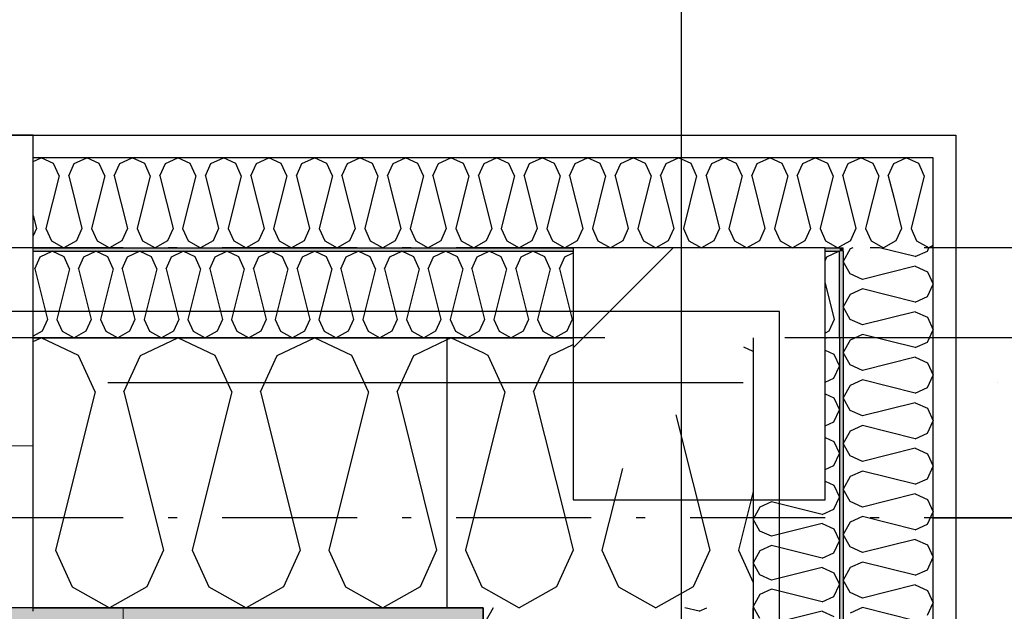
# Model space of a CAD drawing. Header units: millimetres. Extents: x -173281 to 144469, y -85977 to 83288.
# Tile 24 of 88: x -75436 to -74889, y -43964 to -43635. Entities that reach past the tile are written whole.
import ezdxf
from ezdxf.enums import TextEntityAlignment as Align

# ---------------------------------------------------------------- set-up
doc = ezdxf.new("R2010")
doc.units = ezdxf.units.MM
doc.header["$LTSCALE"] = 0.5
doc.header["$MEASUREMENT"] = 0
for name, pattern in [('Akselinje', [1500, 1000, -200, 100, -200]), ('Over snittplan', [260, 150, -50, 10, -50]), ('PLINE', [0]), ('Prikk & stiplet', [1340.555525, 705.555534, -352.777767, 0, -282.222223])]:
    doc.linetypes.add(name, pattern=pattern)
for name, color, linetype in [('222- Søyler', 7, 'Continuous'), ('222- Søyler  (Skravur)', 7, 'Continuous'), ('223- Bjelker', 7, 'Continuous'), ('231- Bærende yttervegger', 7, 'Continuous'), ('231- Bærende yttervegger (Skravur)', 7, 'Continuous'), ('231- Bærende yttervegger(Nye konstruksjoner)', 7, 'Continuous'), ('232- Ikke-bærende yttervegger (Skravur)(Nye konstruksjoner)', 7, 'Continuous'), ('232- Ikke-bærende yttervegger(Nye konstruksjoner)', 7, 'Continuous'), ('235- Utvendig kledning og overflate (Skravur)(Nye konstruksjoner)', 7, 'Continuous'), ('244- Vinduer_ dører_ foldevegger(Nye konstruksjoner)', 7, 'Continuous'), ('252- Gulv på grunn_ bunnplate', 7, 'Continuous'), ('256- Faste himlinger og overflatebehandling(Nye konstruksjoner)', 7, 'Continuous'), ('82-- Modullinjer', 7, 'Continuous'), ('862- M___Nettoareal(Nye konstruksjoner)', 7, 'Continuous'), ('862- M___Nettoareal(Polylinje)(Nye konstruksjoner)', 7, 'Continuous'), ('862- M___Nettoareal(Tekst)(Nye konstruksjoner)', 7, 'Continuous')]:
    doc.layers.add(name, color=color, linetype=linetype)
for name, color, linetype, lineweight in [('234- Vinduer_ dører_ porter(Nye konstruksjoner)', 7, 'Continuous', 0), ('235- Utvendig kledning og overflate(Nye konstruksjoner)', 7, 'Continuous', 0), ('236- Innvendig kledning og overflate(Nye konstruksjoner)', 7, 'Continuous', 0)]:
    doc.layers.add(name, color=color, linetype=linetype, lineweight=lineweight)
doc.styles.add('GENERATED_STYLE_1', font='arial.ttf')
doc.styles.add('GENERATED_STYLE_2', font='arial.ttf')
pattern_1 = [(0, (0, 0), (0, 86.60254), [0, -50]), (0, (25, 43.3), (0, 86.60254), [0, -50])]
pattern_2 = [(0, (0, 0), (0, 43.30127), [0, -25]), (0, (12.5, 21.65), (0, 43.30127), [0, -25])]

# ---------------------------------------------------------------- blocks, each defined once
blk = doc.blocks.new('Piano_A-127_129', base_point=(-73510.94, -42789.32))
at = {"layer": '862- M___Nettoareal(Polylinje)(Nye konstruksjoner)', "linetype": 'PLINE', "flags": 128}
blk.add_lwpolyline([(-73575.82, -44899.03), (-73974.84, -41102.61), (-74178.81, -39161.93), (-76223.16, -39161.93), (-76223.16, -43699.43), (-74915.66, -43699.43), (-74915.66, -44898.83)], close=True, dxfattribs=at)
at = {"layer": '862- M___Nettoareal(Tekst)(Nye konstruksjoner)', "style": 'GENERATED_STYLE_1'}
for tag, height, p in [('DUMMY_862', 150, (-74911.02, -42150.67)), ('ROOM_NAME', 150, (-74911.02, -42711.1)), ('DUMMY_861', 100, (-75068.16, -42310.85)), ('ROOM_NUMBER', 100, (-75068.16, -42699.67)), ('DUMMY_863', 100, (-74675.3, -42676.81))]:
    blk.add_attdef(tag, text='', height=height, rotation=90, dxfattribs=at).set_placement(p, align=Align.TOP_LEFT)
blk = doc.blocks.new('*X340')
at = {"layer": '231- Bærende yttervegger (Skravur)', "linetype": 'PLINE'}
for p, q in [((-75028.16, -43819.57), (-75033.35, -43817.11)), ((-75071.08, -43854.85), (-75052.28, -43930.04)), ((-75100.86, -43884.63), (-75112.22, -43930.04)), ((-75028.16, -43897.34), (-75036.34, -43930.04)), ((-75131.78, -43915.55), (-75128.16, -43930.04)), ((-75128.16, -43930.04), (-75137.4, -43950.36)), ((-75112.22, -43930.04), (-75102.97, -43950.36)), ((-75052.28, -43930.04), (-75061.53, -43950.36)), ((-75036.34, -43930.04), (-75028.16, -43948.01)), ((-75170.98, -43954.75), (-75158.13, -43961.93)), ((-75137.4, -43950.36), (-75158.13, -43961.93)), ((-75102.97, -43950.36), (-75082.25, -43961.93)), ((-75061.53, -43950.36), (-75082.25, -43961.93))]:
    blk.add_line(p, q, dxfattribs=at)
blk = doc.blocks.new('*X344')
at = {"layer": '231- Bærende yttervegger (Skravur)', "linetype": 'PLINE'}
for p, q in [((-75198.16, -43812.92), (-75196.07, -43811.93)), ((-75178.16, -43820.4), (-75196.07, -43811.93)), ((-75178.16, -43890.3), (-75188.09, -43930.04)), ((-75188.09, -43930.04), (-75178.85, -43950.36)), ((-75178.85, -43950.36), (-75178.16, -43950.75))]:
    blk.add_line(p, q, dxfattribs=at)
blk = doc.blocks.new('*X345')
at = {"layer": '231- Bærende yttervegger (Skravur)', "linetype": 'PLINE'}
for p, q in [((-75140.91, -43821.73), (-75128.16, -43815.7)), ((-75175.34, -43821.73), (-75178.16, -43820.4)), ((-75166.1, -43842.05), (-75175.34, -43821.73)), ((-75150.16, -43842.05), (-75140.91, -43821.73)), ((-75166.1, -43842.05), (-75178.16, -43890.3)), ((-75150.16, -43842.05), (-75131.78, -43915.55)), ((-75178.16, -43950.75), (-75170.98, -43954.75))]:
    blk.add_line(p, q, dxfattribs=at)
blk = doc.blocks.new('Vindu[35]')
at = {"layer": '234- Vinduer_ dører_ porter(Nye konstruksjoner)', "linetype": 'PLINE'}
for p, q in [((-76048.16, -43811.93), (-75428.16, -43811.93)), ((-75428.16, -43871.93), (-75443.16, -43871.93)), ((-76048.16, -43961.93), (-75428.16, -43961.93)), ((-75378.16, -43991.93), (-75378.16, -43961.93))]:
    blk.add_line(p, q, dxfattribs=at)
at = {"layer": '244- Vinduer_ dører_ foldevegger(Nye konstruksjoner)', "linetype": 'PLINE'}
for p, q in [((-75428.16, -43871.93), (-75428.16, -43811.93)), ((-75428.16, -43961.93), (-75428.16, -43871.93)), ((-75428.16, -43961.93), (-75428.16, -43871.93)), ((-75428.16, -43961.93), (-75378.16, -43961.93))]:
    blk.add_line(p, q, dxfattribs=at)
blk = doc.blocks.new('*X359')
at = {"layer": '231- Bærende yttervegger (Skravur)', "linetype": 'PLINE'}
for p, q in [((-75172.61, -43961.93), (-75178.16, -43971.87)), ((-75058.29, -43963.9), (-75066.16, -43961.93)), ((-75058.29, -43963.9), (-75053.96, -43961.93)), ((-75166.6, -43992.59), (-75178.16, -43971.87)), ((-75058.29, -43979.84), (-75146.28, -44001.84)), ((-75058.29, -43979.84), (-75037.97, -43989.08)), ((-75146.28, -44001.84), (-75166.6, -43992.59)), ((-75037.97, -43989.08), (-75028.16, -44009.81)), ((-75028.69, -44010.93), (-75028.16, -44009.81))]:
    blk.add_line(p, q, dxfattribs=at)
blk = doc.blocks.new('*X699')
at = {"layer": '232- Ikke-bærende yttervegger (Skravur)(Nye konstruksjoner)', "linetype": 'PLINE'}
for p, q in [((-74980.16, -43764.12), (-74980.29, -43764.06)), ((-74988.16, -43781.57), (-74983.12, -43801.72)), ((-74983.12, -43801.72), (-74986.08, -43808.23)), ((-74986.08, -43808.23), (-74988.16, -43809.39))]:
    blk.add_line(p, q, dxfattribs=at)
blk = doc.blocks.new('*X700')
at = {"layer": '232- Ikke-bærende yttervegger (Skravur)(Nye konstruksjoner)', "linetype": 'PLINE'}
for p, q in [((-74933.15, -43721.97), (-74934.73, -43718.5)), ((-74933.15, -43721.97), (-74940.48, -43751.3)), ((-74950.14, -43733.91), (-74945.79, -43751.3)), ((-74965.18, -43748.95), (-74965.77, -43751.3)), ((-74965.77, -43751.3), (-74962.69, -43758.07)), ((-74945.79, -43751.3), (-74948.87, -43758.07)), ((-74940.48, -43751.3), (-74937.4, -43758.07)), ((-74974.05, -43757.82), (-74974.17, -43758.07)), ((-74974.17, -43758.07), (-74974.48, -43758.25)), ((-74962.69, -43758.07), (-74955.78, -43761.93)), ((-74948.87, -43758.07), (-74955.78, -43761.93)), ((-74937.4, -43758.07), (-74930.49, -43761.93)), ((-74928.16, -43760.63), (-74930.49, -43761.93))]:
    blk.add_line(p, q, dxfattribs=at)
blk = doc.blocks.new('*X705')
at = {"layer": '232- Ikke-bærende yttervegger (Skravur)(Nye konstruksjoner)', "linetype": 'PLINE'}
for p, q in [((-75427.22, -43773.57), (-75424.26, -43767.07)), ((-75424.26, -43767.07), (-75417.63, -43763.93)), ((-75411, -43767.07), (-75417.63, -43763.93)), ((-75408.04, -43773.57), (-75411, -43767.07)), ((-75402.94, -43773.57), (-75399.98, -43767.07)), ((-75399.98, -43767.07), (-75393.35, -43763.93)), ((-75386.72, -43767.07), (-75393.35, -43763.93)), ((-75383.76, -43773.57), (-75386.72, -43767.07)), ((-75378.66, -43773.57), (-75375.7, -43767.07)), ((-75375.7, -43767.07), (-75369.07, -43763.93)), ((-75362.44, -43767.07), (-75369.07, -43763.93)), ((-75359.48, -43773.57), (-75362.44, -43767.07)), ((-75354.38, -43773.57), (-75351.42, -43767.07)), ((-75351.42, -43767.07), (-75344.79, -43763.93)), ((-75338.16, -43767.07), (-75344.79, -43763.93)), ((-75335.2, -43773.57), (-75338.16, -43767.07)), ((-75330.1, -43773.57), (-75327.14, -43767.07)), ((-75327.14, -43767.07), (-75320.51, -43763.93)), ((-75313.88, -43767.07), (-75320.51, -43763.93)), ((-75310.92, -43773.57), (-75313.88, -43767.07)), ((-75305.82, -43773.57), (-75302.86, -43767.07)), ((-75302.86, -43767.07), (-75296.23, -43763.93)), ((-75289.59, -43767.07), (-75296.23, -43763.93)), ((-75286.64, -43773.57), (-75289.59, -43767.07)), ((-75281.53, -43773.57), (-75278.58, -43767.07)), ((-75278.58, -43767.07), (-75271.94, -43763.93)), ((-75265.31, -43767.07), (-75271.94, -43763.93)), ((-75262.35, -43773.57), (-75265.31, -43767.07)), ((-75257.25, -43773.57), (-75254.29, -43767.07)), ((-75254.29, -43767.07), (-75247.66, -43763.93)), ((-75241.03, -43767.07), (-75247.66, -43763.93)), ((-75238.07, -43773.57), (-75241.03, -43767.07)), ((-75232.97, -43773.57), (-75230.01, -43767.07)), ((-75230.01, -43767.07), (-75223.38, -43763.93)), ((-75216.75, -43767.07), (-75223.38, -43763.93)), ((-75213.79, -43773.57), (-75216.75, -43767.07)), ((-75208.69, -43773.57), (-75205.73, -43767.07)), ((-75205.73, -43767.07), (-75199.1, -43763.93)), ((-75192.47, -43767.07), (-75199.1, -43763.93)), ((-75189.51, -43773.57), (-75192.47, -43767.07)), ((-75184.41, -43773.57), (-75181.45, -43767.07)), ((-75181.45, -43767.07), (-75174.82, -43763.93)), ((-75168.19, -43767.07), (-75174.82, -43763.93)), ((-75165.23, -43773.57), (-75168.19, -43767.07)), ((-75160.13, -43773.57), (-75157.17, -43767.07)), ((-75157.17, -43767.07), (-75150.54, -43763.93)), ((-75143.91, -43767.07), (-75150.54, -43763.93)), ((-75140.95, -43773.57), (-75143.91, -43767.07)), ((-75135.85, -43773.57), (-75132.89, -43767.07)), ((-75132.89, -43767.07), (-75128.16, -43764.83)), ((-75427.22, -43773.57), (-75420.18, -43801.72)), ((-75408.04, -43773.57), (-75415.08, -43801.72)), ((-75402.94, -43773.57), (-75395.9, -43801.72)), ((-75383.76, -43773.57), (-75390.8, -43801.72)), ((-75378.66, -43773.57), (-75371.62, -43801.72)), ((-75359.48, -43773.57), (-75366.52, -43801.72)), ((-75354.38, -43773.57), (-75347.34, -43801.72)), ((-75335.2, -43773.57), (-75342.24, -43801.72)), ((-75330.1, -43773.57), (-75323.06, -43801.72)), ((-75310.92, -43773.57), (-75317.96, -43801.72)), ((-75305.82, -43773.57), (-75298.78, -43801.72)), ((-75286.64, -43773.57), (-75293.68, -43801.72)), ((-75281.53, -43773.57), (-75274.5, -43801.72)), ((-75262.35, -43773.57), (-75269.39, -43801.72)), ((-75257.25, -43773.57), (-75250.21, -43801.72)), ((-75238.07, -43773.57), (-75245.11, -43801.72)), ((-75232.97, -43773.57), (-75225.93, -43801.72)), ((-75213.79, -43773.57), (-75220.83, -43801.72)), ((-75208.69, -43773.57), (-75201.65, -43801.72)), ((-75189.51, -43773.57), (-75196.55, -43801.72)), ((-75184.41, -43773.57), (-75177.37, -43801.72)), ((-75165.23, -43773.57), (-75172.27, -43801.72)), ((-75160.13, -43773.57), (-75153.09, -43801.72)), ((-75140.95, -43773.57), (-75147.99, -43801.72)), ((-75135.85, -43773.57), (-75128.81, -43801.72)), ((-75420.18, -43801.72), (-75423.14, -43808.23)), ((-75415.08, -43801.72), (-75412.12, -43808.23)), ((-75395.9, -43801.72), (-75398.86, -43808.23)), ((-75390.8, -43801.72), (-75387.84, -43808.23)), ((-75371.62, -43801.72), (-75374.58, -43808.23)), ((-75366.52, -43801.72), (-75363.56, -43808.23)), ((-75347.34, -43801.72), (-75350.3, -43808.23)), ((-75342.24, -43801.72), (-75339.28, -43808.23)), ((-75323.06, -43801.72), (-75326.02, -43808.23)), ((-75317.96, -43801.72), (-75315, -43808.23)), ((-75298.78, -43801.72), (-75301.74, -43808.23)), ((-75293.68, -43801.72), (-75290.72, -43808.23)), ((-75274.5, -43801.72), (-75277.45, -43808.23)), ((-75269.39, -43801.72), (-75266.43, -43808.23)), ((-75250.21, -43801.72), (-75253.17, -43808.23)), ((-75245.11, -43801.72), (-75242.15, -43808.23)), ((-75225.93, -43801.72), (-75228.89, -43808.23)), ((-75220.83, -43801.72), (-75217.87, -43808.23)), ((-75201.65, -43801.72), (-75204.61, -43808.23)), ((-75196.55, -43801.72), (-75193.59, -43808.23)), ((-75177.37, -43801.72), (-75180.33, -43808.23)), ((-75172.27, -43801.72), (-75169.31, -43808.23)), ((-75153.09, -43801.72), (-75156.05, -43808.23)), ((-75147.99, -43801.72), (-75145.03, -43808.23)), ((-75128.81, -43801.72), (-75131.77, -43808.23)), ((-75423.14, -43808.23), (-75428.16, -43811.03)), ((-75412.12, -43808.23), (-75405.49, -43811.93)), ((-75398.86, -43808.23), (-75405.49, -43811.93)), ((-75387.84, -43808.23), (-75381.21, -43811.93)), ((-75374.58, -43808.23), (-75381.21, -43811.93)), ((-75363.56, -43808.23), (-75356.93, -43811.93)), ((-75350.3, -43808.23), (-75356.93, -43811.93)), ((-75339.28, -43808.23), (-75332.65, -43811.93)), ((-75326.02, -43808.23), (-75332.65, -43811.93)), ((-75315, -43808.23), (-75308.37, -43811.93)), ((-75301.74, -43808.23), (-75308.37, -43811.93)), ((-75290.72, -43808.23), (-75284.09, -43811.93)), ((-75277.45, -43808.23), (-75284.09, -43811.93)), ((-75266.43, -43808.23), (-75259.8, -43811.93)), ((-75253.17, -43808.23), (-75259.8, -43811.93)), ((-75242.15, -43808.23), (-75235.52, -43811.93)), ((-75228.89, -43808.23), (-75235.52, -43811.93)), ((-75217.87, -43808.23), (-75211.24, -43811.93)), ((-75204.61, -43808.23), (-75211.24, -43811.93)), ((-75193.59, -43808.23), (-75186.96, -43811.93)), ((-75180.33, -43808.23), (-75186.96, -43811.93)), ((-75169.31, -43808.23), (-75162.68, -43811.93)), ((-75156.05, -43808.23), (-75162.68, -43811.93)), ((-75145.03, -43808.23), (-75138.4, -43811.93)), ((-75131.77, -43808.23), (-75138.4, -43811.93))]:
    blk.add_line(p, q, dxfattribs=at)
blk = doc.blocks.new('*X706')
at = {"layer": '232- Ikke-bærende yttervegger (Skravur)(Nye konstruksjoner)', "linetype": 'PLINE'}
for p, q in [((-74988.16, -43769.17), (-74987.2, -43767.07)), ((-74987.2, -43767.07), (-74980.57, -43763.93)), ((-74980.29, -43764.06), (-74980.57, -43763.93))]:
    blk.add_line(p, q, dxfattribs=at)
blk = doc.blocks.new('*X708')
at = {"layer": '232- Ikke-bærende yttervegger (Skravur)(Nye konstruksjoner)', "linetype": 'PLINE'}
for p, q in [((-75428.16, -43714.04), (-75423.7, -43711.93)), ((-75416.8, -43715.2), (-75423.7, -43711.93)), ((-75405.32, -43715.2), (-75398.41, -43711.93)), ((-75391.5, -43715.2), (-75398.41, -43711.93)), ((-75380.02, -43715.2), (-75373.12, -43711.93)), ((-75366.21, -43715.2), (-75373.12, -43711.93)), ((-75354.73, -43715.2), (-75347.82, -43711.93)), ((-75340.92, -43715.2), (-75347.82, -43711.93)), ((-75329.44, -43715.2), (-75322.53, -43711.93)), ((-75315.62, -43715.2), (-75322.53, -43711.93)), ((-75304.14, -43715.2), (-75297.24, -43711.93)), ((-75290.33, -43715.2), (-75297.24, -43711.93)), ((-75278.85, -43715.2), (-75271.94, -43711.93)), ((-75265.04, -43715.2), (-75271.94, -43711.93)), ((-75253.56, -43715.2), (-75246.65, -43711.93)), ((-75239.74, -43715.2), (-75246.65, -43711.93)), ((-75228.27, -43715.2), (-75221.36, -43711.93)), ((-75214.45, -43715.2), (-75221.36, -43711.93)), ((-75202.97, -43715.2), (-75196.07, -43711.93)), ((-75189.16, -43715.2), (-75196.07, -43711.93)), ((-75177.68, -43715.2), (-75170.77, -43711.93)), ((-75163.87, -43715.2), (-75170.77, -43711.93)), ((-75152.39, -43715.2), (-75145.48, -43711.93)), ((-75138.57, -43715.2), (-75145.48, -43711.93)), ((-75127.09, -43715.2), (-75120.19, -43711.93)), ((-75113.28, -43715.2), (-75120.19, -43711.93)), ((-75101.8, -43715.2), (-75094.89, -43711.93)), ((-75087.99, -43715.2), (-75094.89, -43711.93)), ((-75076.51, -43715.2), (-75069.6, -43711.93)), ((-75062.69, -43715.2), (-75069.6, -43711.93)), ((-75051.21, -43715.2), (-75044.31, -43711.93)), ((-75037.4, -43715.2), (-75044.31, -43711.93)), ((-75025.92, -43715.2), (-75019.01, -43711.93)), ((-75012.11, -43715.2), (-75019.01, -43711.93)), ((-75000.63, -43715.2), (-74993.72, -43711.93)), ((-74986.81, -43715.2), (-74993.72, -43711.93)), ((-75413.71, -43721.97), (-75416.8, -43715.2)), ((-75408.4, -43721.97), (-75405.32, -43715.2)), ((-75388.42, -43721.97), (-75391.5, -43715.2)), ((-75383.11, -43721.97), (-75380.02, -43715.2)), ((-75363.13, -43721.97), (-75366.21, -43715.2)), ((-75357.81, -43721.97), (-75354.73, -43715.2)), ((-75337.83, -43721.97), (-75340.92, -43715.2)), ((-75332.52, -43721.97), (-75329.44, -43715.2)), ((-75312.54, -43721.97), (-75315.62, -43715.2)), ((-75307.23, -43721.97), (-75304.14, -43715.2)), ((-75287.25, -43721.97), (-75290.33, -43715.2)), ((-75281.93, -43721.97), (-75278.85, -43715.2)), ((-75261.96, -43721.97), (-75265.04, -43715.2)), ((-75256.64, -43721.97), (-75253.56, -43715.2)), ((-75236.66, -43721.97), (-75239.74, -43715.2)), ((-75231.35, -43721.97), (-75228.27, -43715.2)), ((-75211.37, -43721.97), (-75214.45, -43715.2)), ((-75206.06, -43721.97), (-75202.97, -43715.2)), ((-75186.08, -43721.97), (-75189.16, -43715.2)), ((-75180.76, -43721.97), (-75177.68, -43715.2)), ((-75160.78, -43721.97), (-75163.87, -43715.2)), ((-75155.47, -43721.97), (-75152.39, -43715.2)), ((-75135.49, -43721.97), (-75138.57, -43715.2)), ((-75130.18, -43721.97), (-75127.09, -43715.2)), ((-75110.2, -43721.97), (-75113.28, -43715.2)), ((-75104.88, -43721.97), (-75101.8, -43715.2)), ((-75084.9, -43721.97), (-75087.99, -43715.2)), ((-75079.59, -43721.97), (-75076.51, -43715.2)), ((-75059.61, -43721.97), (-75062.69, -43715.2)), ((-75054.3, -43721.97), (-75051.21, -43715.2)), ((-75034.32, -43721.97), (-75037.4, -43715.2)), ((-75029, -43721.97), (-75025.92, -43715.2)), ((-75009.03, -43721.97), (-75012.11, -43715.2)), ((-75003.71, -43721.97), (-75000.63, -43715.2)), ((-74983.73, -43721.97), (-74986.81, -43715.2)), ((-75413.71, -43721.97), (-75421.05, -43751.3)), ((-75408.4, -43721.97), (-75401.07, -43751.3)), ((-75388.42, -43721.97), (-75395.75, -43751.3)), ((-75383.11, -43721.97), (-75375.77, -43751.3)), ((-75363.13, -43721.97), (-75370.46, -43751.3)), ((-75357.81, -43721.97), (-75350.48, -43751.3)), ((-75337.83, -43721.97), (-75345.17, -43751.3)), ((-75332.52, -43721.97), (-75325.19, -43751.3)), ((-75312.54, -43721.97), (-75319.87, -43751.3)), ((-75307.23, -43721.97), (-75299.89, -43751.3)), ((-75287.25, -43721.97), (-75294.58, -43751.3)), ((-75281.93, -43721.97), (-75274.6, -43751.3)), ((-75261.96, -43721.97), (-75269.29, -43751.3)), ((-75256.64, -43721.97), (-75249.31, -43751.3)), ((-75236.66, -43721.97), (-75243.99, -43751.3)), ((-75231.35, -43721.97), (-75224.02, -43751.3)), ((-75211.37, -43721.97), (-75218.7, -43751.3)), ((-75206.06, -43721.97), (-75198.72, -43751.3)), ((-75186.08, -43721.97), (-75193.41, -43751.3)), ((-75180.76, -43721.97), (-75173.43, -43751.3)), ((-75160.78, -43721.97), (-75168.12, -43751.3)), ((-75155.47, -43721.97), (-75148.14, -43751.3)), ((-75135.49, -43721.97), (-75142.82, -43751.3)), ((-75130.18, -43721.97), (-75122.84, -43751.3)), ((-75110.2, -43721.97), (-75117.53, -43751.3)), ((-75104.88, -43721.97), (-75097.55, -43751.3)), ((-75084.9, -43721.97), (-75092.24, -43751.3)), ((-75079.59, -43721.97), (-75072.26, -43751.3)), ((-75059.61, -43721.97), (-75066.94, -43751.3)), ((-75054.3, -43721.97), (-75046.96, -43751.3)), ((-75034.32, -43721.97), (-75041.65, -43751.3)), ((-75029, -43721.97), (-75021.67, -43751.3)), ((-75009.03, -43721.97), (-75016.36, -43751.3)), ((-75003.71, -43721.97), (-74996.38, -43751.3)), ((-74983.73, -43721.97), (-74991.06, -43751.3)), ((-74978.42, -43721.97), (-74978.16, -43721.4)), ((-74978.42, -43721.97), (-74978.16, -43723)), ((-75428.16, -43744.1), (-75426.36, -43751.3)), ((-75426.36, -43751.3), (-75428.16, -43755.26)), ((-75421.05, -43751.3), (-75417.96, -43758.07)), ((-75401.07, -43751.3), (-75404.15, -43758.07)), ((-75395.75, -43751.3), (-75392.67, -43758.07)), ((-75375.77, -43751.3), (-75378.86, -43758.07)), ((-75370.46, -43751.3), (-75367.38, -43758.07)), ((-75350.48, -43751.3), (-75353.56, -43758.07)), ((-75345.17, -43751.3), (-75342.08, -43758.07)), ((-75325.19, -43751.3), (-75328.27, -43758.07)), ((-75319.87, -43751.3), (-75316.79, -43758.07)), ((-75299.89, -43751.3), (-75302.98, -43758.07)), ((-75294.58, -43751.3), (-75291.5, -43758.07)), ((-75274.6, -43751.3), (-75277.68, -43758.07)), ((-75269.29, -43751.3), (-75266.21, -43758.07)), ((-75249.31, -43751.3), (-75252.39, -43758.07)), ((-75243.99, -43751.3), (-75240.91, -43758.07)), ((-75224.02, -43751.3), (-75227.1, -43758.07)), ((-75218.7, -43751.3), (-75215.62, -43758.07)), ((-75198.72, -43751.3), (-75201.8, -43758.07)), ((-75193.41, -43751.3), (-75190.33, -43758.07)), ((-75173.43, -43751.3), (-75176.51, -43758.07)), ((-75168.12, -43751.3), (-75165.03, -43758.07)), ((-75148.14, -43751.3), (-75151.22, -43758.07)), ((-75142.82, -43751.3), (-75139.74, -43758.07)), ((-75122.84, -43751.3), (-75125.93, -43758.07)), ((-75117.53, -43751.3), (-75114.45, -43758.07)), ((-75097.55, -43751.3), (-75100.63, -43758.07)), ((-75092.24, -43751.3), (-75089.15, -43758.07)), ((-75072.26, -43751.3), (-75075.34, -43758.07)), ((-75066.94, -43751.3), (-75063.86, -43758.07)), ((-75046.96, -43751.3), (-75050.05, -43758.07)), ((-75041.65, -43751.3), (-75038.57, -43758.07)), ((-75021.67, -43751.3), (-75024.75, -43758.07)), ((-75016.36, -43751.3), (-75013.28, -43758.07)), ((-74996.38, -43751.3), (-74999.46, -43758.07)), ((-74991.06, -43751.3), (-74987.98, -43758.07)), ((-75417.96, -43758.07), (-75411.06, -43761.93)), ((-75404.15, -43758.07), (-75411.06, -43761.93)), ((-75392.67, -43758.07), (-75385.76, -43761.93)), ((-75378.86, -43758.07), (-75385.76, -43761.93)), ((-75367.38, -43758.07), (-75360.47, -43761.93)), ((-75353.56, -43758.07), (-75360.47, -43761.93)), ((-75342.08, -43758.07), (-75335.18, -43761.93)), ((-75328.27, -43758.07), (-75335.18, -43761.93)), ((-75316.79, -43758.07), (-75309.88, -43761.93)), ((-75302.98, -43758.07), (-75309.88, -43761.93)), ((-75291.5, -43758.07), (-75284.59, -43761.93)), ((-75277.68, -43758.07), (-75284.59, -43761.93)), ((-75266.21, -43758.07), (-75259.3, -43761.93)), ((-75252.39, -43758.07), (-75259.3, -43761.93)), ((-75240.91, -43758.07), (-75234.01, -43761.93)), ((-75227.1, -43758.07), (-75234.01, -43761.93)), ((-75215.62, -43758.07), (-75208.71, -43761.93)), ((-75201.8, -43758.07), (-75208.71, -43761.93)), ((-75190.33, -43758.07), (-75183.42, -43761.93)), ((-75176.51, -43758.07), (-75183.42, -43761.93)), ((-75165.03, -43758.07), (-75158.13, -43761.93)), ((-75151.22, -43758.07), (-75158.13, -43761.93)), ((-75139.74, -43758.07), (-75132.83, -43761.93)), ((-75125.93, -43758.07), (-75132.83, -43761.93)), ((-75114.45, -43758.07), (-75107.54, -43761.93)), ((-75100.63, -43758.07), (-75107.54, -43761.93)), ((-75089.15, -43758.07), (-75082.25, -43761.93)), ((-75075.34, -43758.07), (-75082.25, -43761.93)), ((-75063.86, -43758.07), (-75056.95, -43761.93)), ((-75050.05, -43758.07), (-75056.95, -43761.93)), ((-75038.57, -43758.07), (-75031.66, -43761.93)), ((-75024.75, -43758.07), (-75031.66, -43761.93)), ((-75013.28, -43758.07), (-75006.37, -43761.93)), ((-74999.46, -43758.07), (-75006.37, -43761.93)), ((-74987.98, -43758.07), (-74981.08, -43761.93)), ((-74978.16, -43760.3), (-74981.08, -43761.93))]:
    blk.add_line(p, q, dxfattribs=at)
blk = doc.blocks.new('*X709')
at = {"layer": '232- Ikke-bærende yttervegger (Skravur)(Nye konstruksjoner)', "linetype": 'PLINE'}
for p, q in [((-74975.34, -43715.2), (-74968.43, -43711.93)), ((-74961.52, -43715.2), (-74968.43, -43711.93)), ((-74950.04, -43715.2), (-74943.14, -43711.93)), ((-74936.23, -43715.2), (-74943.14, -43711.93)), ((-74978.16, -43721.4), (-74975.34, -43715.2)), ((-74958.44, -43721.97), (-74961.52, -43715.2)), ((-74953.13, -43721.97), (-74950.04, -43715.2)), ((-74934.73, -43718.5), (-74936.23, -43715.2)), ((-74978.16, -43723), (-74971.09, -43751.3)), ((-74958.44, -43721.97), (-74965.18, -43748.95)), ((-74953.13, -43721.97), (-74950.14, -43733.91)), ((-74971.09, -43751.3), (-74974.05, -43757.82)), ((-74974.48, -43758.25), (-74978.16, -43760.3))]:
    blk.add_line(p, q, dxfattribs=at)
blk = doc.blocks.new('*X713')
at = {"layer": '232- Ikke-bærende yttervegger (Skravur)(Nye konstruksjoner)', "linetype": 'PLINE'}
for p, q in [((-74988.16, -43812.26), (-74987.43, -43811.93)), ((-74988.16, -43818.85), (-74983.3, -43821.07)), ((-74983.3, -43821.07), (-74980.16, -43827.7)), ((-74983.3, -43834.33), (-74980.16, -43827.7)), ((-74988.16, -43836.54), (-74983.3, -43834.33)), ((-74988.16, -43843.13), (-74983.3, -43845.35)), ((-74983.3, -43845.35), (-74980.16, -43851.98)), ((-74983.3, -43858.61), (-74980.16, -43851.98)), ((-74988.16, -43860.82), (-74983.3, -43858.61)), ((-74988.16, -43867.42), (-74983.3, -43869.63)), ((-74983.3, -43869.63), (-74980.16, -43876.26)), ((-74983.3, -43882.89), (-74980.16, -43876.26)), ((-74988.16, -43885.1), (-74983.3, -43882.89)), ((-74988.16, -43891.7), (-74983.3, -43893.91)), ((-74983.3, -43893.91), (-74980.16, -43900.54)), ((-75017.96, -43903.09), (-75024.46, -43906.05)), ((-74989.8, -43910.13), (-75017.96, -43903.09)), ((-74983.3, -43907.17), (-74980.16, -43900.54)), ((-75024.46, -43906.05), (-75028.16, -43912.68)), ((-74989.8, -43910.13), (-74983.3, -43907.17)), ((-75024.46, -43919.31), (-75028.16, -43912.68)), ((-74989.8, -43915.23), (-75017.96, -43922.27)), ((-74989.8, -43915.23), (-74983.3, -43918.19)), ((-75017.96, -43922.27), (-75024.46, -43919.31)), ((-74983.3, -43918.19), (-74980.16, -43924.82)), ((-75017.96, -43927.37), (-75024.46, -43930.33)), ((-74989.8, -43934.41), (-75017.96, -43927.37)), ((-74983.3, -43931.45), (-74980.16, -43924.82)), ((-75024.46, -43930.33), (-75028.16, -43936.96)), ((-74989.8, -43934.41), (-74983.3, -43931.45)), ((-75024.46, -43943.59), (-75028.16, -43936.96)), ((-75017.96, -43946.55), (-75024.46, -43943.59)), ((-74989.8, -43939.51), (-75017.96, -43946.55)), ((-74989.8, -43939.51), (-74983.3, -43942.47)), ((-74983.3, -43942.47), (-74980.16, -43949.1)), ((-74983.3, -43955.73), (-74980.16, -43949.1)), ((-75024.46, -43954.61), (-75028.16, -43961.24)), ((-75017.96, -43951.65), (-75024.46, -43954.61)), ((-74989.8, -43958.69), (-75017.96, -43951.65)), ((-74989.8, -43958.69), (-74983.3, -43955.73)), ((-75024.46, -43967.87), (-75028.16, -43961.24)), ((-74989.8, -43963.79), (-75017.96, -43970.83)), ((-74989.8, -43963.79), (-74983.3, -43966.75))]:
    blk.add_line(p, q, dxfattribs=at)
blk = doc.blocks.new('*X716')
at = {"layer": '232- Ikke-bærende yttervegger (Skravur)(Nye konstruksjoner)', "linetype": 'PLINE'}
for p, q in [((-74974.3, -43762.62), (-74978.16, -43769.52)), ((-74972.79, -43761.93), (-74974.3, -43762.62)), ((-74938.2, -43766.87), (-74957.95, -43761.93)), ((-74931.43, -43763.78), (-74930.55, -43761.93)), ((-74938.2, -43766.87), (-74931.43, -43763.78)), ((-74974.3, -43776.43), (-74978.16, -43769.52)), ((-74938.2, -43772.18), (-74967.53, -43779.51)), ((-74938.2, -43772.18), (-74931.43, -43775.26)), ((-74967.53, -43779.51), (-74974.3, -43776.43)), ((-74931.43, -43775.26), (-74928.16, -43782.17)), ((-74967.53, -43784.83), (-74974.3, -43787.91)), ((-74938.2, -43792.16), (-74967.53, -43784.83)), ((-74931.43, -43789.08), (-74928.16, -43782.17)), ((-74974.3, -43787.91), (-74978.16, -43794.82)), ((-74938.2, -43792.16), (-74931.43, -43789.08)), ((-74974.3, -43801.72), (-74978.16, -43794.82)), ((-74938.2, -43797.47), (-74967.53, -43804.81)), ((-74938.2, -43797.47), (-74931.43, -43800.56)), ((-74931.43, -43800.56), (-74928.16, -43807.46)), ((-74967.53, -43804.81), (-74974.3, -43801.72)), ((-74967.53, -43810.12), (-74974.3, -43813.2)), ((-74938.2, -43817.45), (-74967.53, -43810.12)), ((-74931.43, -43814.37), (-74928.16, -43807.46)), ((-74974.3, -43813.2), (-74978.16, -43820.11)), ((-74938.2, -43817.45), (-74931.43, -43814.37)), ((-74974.3, -43827.02), (-74978.16, -43820.11)), ((-74938.2, -43822.77), (-74967.53, -43830.1)), ((-74938.2, -43822.77), (-74931.43, -43825.85)), ((-74967.53, -43830.1), (-74974.3, -43827.02)), ((-74931.43, -43825.85), (-74928.16, -43832.76)), ((-74931.43, -43839.66), (-74928.16, -43832.76)), ((-74974.3, -43838.49), (-74978.16, -43845.4)), ((-74967.53, -43835.41), (-74974.3, -43838.49)), ((-74938.2, -43842.74), (-74967.53, -43835.41)), ((-74938.2, -43842.74), (-74931.43, -43839.66)), ((-74974.3, -43852.31), (-74978.16, -43845.4)), ((-74938.2, -43848.06), (-74967.53, -43855.39)), ((-74938.2, -43848.06), (-74931.43, -43851.14)), ((-74967.53, -43855.39), (-74974.3, -43852.31)), ((-74931.43, -43851.14), (-74928.16, -43858.05)), ((-74967.53, -43860.71), (-74974.3, -43863.79)), ((-74938.2, -43868.04), (-74967.53, -43860.71)), ((-74931.43, -43864.96), (-74928.16, -43858.05)), ((-74974.3, -43863.79), (-74978.16, -43870.69)), ((-74938.2, -43868.04), (-74931.43, -43864.96)), ((-74974.3, -43877.6), (-74978.16, -43870.69)), ((-74967.53, -43880.68), (-74974.3, -43877.6)), ((-74938.2, -43873.35), (-74967.53, -43880.68)), ((-74938.2, -43873.35), (-74931.43, -43876.43)), ((-74931.43, -43876.43), (-74928.16, -43883.34)), ((-74931.43, -43890.25), (-74928.16, -43883.34)), ((-74974.3, -43889.08), (-74978.16, -43895.99)), ((-74967.53, -43886), (-74974.3, -43889.08)), ((-74938.2, -43893.33), (-74967.53, -43886)), ((-74938.2, -43893.33), (-74931.43, -43890.25)), ((-74974.3, -43902.9), (-74978.16, -43895.99)), ((-74938.2, -43898.64), (-74967.53, -43905.98)), ((-74938.2, -43898.64), (-74931.43, -43901.73)), ((-74967.53, -43905.98), (-74974.3, -43902.9)), ((-74931.43, -43901.73), (-74928.16, -43908.63)), ((-74931.43, -43915.54), (-74928.16, -43908.63)), ((-74974.3, -43914.37), (-74978.16, -43921.28)), ((-74967.53, -43911.29), (-74974.3, -43914.37)), ((-74938.2, -43918.62), (-74967.53, -43911.29)), ((-74938.2, -43918.62), (-74931.43, -43915.54)), ((-74974.3, -43928.19), (-74978.16, -43921.28)), ((-74938.2, -43923.94), (-74967.53, -43931.27)), ((-74938.2, -43923.94), (-74931.43, -43927.02)), ((-74931.43, -43927.02), (-74928.16, -43933.93)), ((-74967.53, -43931.27), (-74974.3, -43928.19)), ((-74967.53, -43936.58), (-74974.3, -43939.67)), ((-74938.2, -43943.92), (-74967.53, -43936.58)), ((-74931.43, -43940.83), (-74928.16, -43933.93)), ((-74974.3, -43939.67), (-74978.16, -43946.57)), ((-74938.2, -43943.92), (-74931.43, -43940.83)), ((-74974.3, -43953.48), (-74978.16, -43946.57)), ((-74938.2, -43949.23), (-74967.53, -43956.56)), ((-74938.2, -43949.23), (-74931.43, -43952.31)), ((-74967.53, -43956.56), (-74974.3, -43953.48)), ((-74931.43, -43952.31), (-74928.16, -43959.22)), ((-74931.43, -43966.13), (-74928.16, -43959.22)), ((-74967.53, -43961.88), (-74974.3, -43964.96)), ((-74938.2, -43969.21), (-74967.53, -43961.88))]:
    blk.add_line(p, q, dxfattribs=at)
blk = doc.blocks.new('*X1129')
at = {"layer": '232- Ikke-bærende yttervegger (Skravur)(Nye konstruksjoner)', "linetype": 'PLINE'}
for p, q in [((-75428.16, -43814.04), (-75423.7, -43811.93)), ((-75402.98, -43821.73), (-75423.7, -43811.93)), ((-75368.55, -43821.73), (-75347.82, -43811.93)), ((-75327.1, -43821.73), (-75347.82, -43811.93)), ((-75292.67, -43821.73), (-75271.94, -43811.93)), ((-75251.22, -43821.73), (-75271.94, -43811.93)), ((-75216.79, -43821.73), (-75198.16, -43812.92)), ((-75393.73, -43842.05), (-75402.98, -43821.73)), ((-75377.79, -43842.05), (-75368.55, -43821.73)), ((-75317.86, -43842.05), (-75327.1, -43821.73)), ((-75301.91, -43842.05), (-75292.67, -43821.73)), ((-75241.98, -43842.05), (-75251.22, -43821.73)), ((-75226.03, -43842.05), (-75216.79, -43821.73)), ((-75393.73, -43842.05), (-75415.73, -43930.04)), ((-75377.79, -43842.05), (-75355.79, -43930.04)), ((-75317.86, -43842.05), (-75339.85, -43930.04)), ((-75301.91, -43842.05), (-75279.92, -43930.04)), ((-75241.98, -43842.05), (-75263.97, -43930.04)), ((-75226.03, -43842.05), (-75204.04, -43930.04)), ((-75415.73, -43930.04), (-75406.48, -43950.36)), ((-75355.79, -43930.04), (-75365.04, -43950.36)), ((-75339.85, -43930.04), (-75330.61, -43950.36)), ((-75279.92, -43930.04), (-75289.16, -43950.36)), ((-75263.97, -43930.04), (-75254.73, -43950.36)), ((-75204.04, -43930.04), (-75213.28, -43950.36)), ((-75406.48, -43950.36), (-75385.76, -43961.93)), ((-75365.04, -43950.36), (-75385.76, -43961.93)), ((-75330.61, -43950.36), (-75309.88, -43961.93)), ((-75289.16, -43950.36), (-75309.88, -43961.93)), ((-75254.73, -43950.36), (-75234.01, -43961.93)), ((-75213.28, -43950.36), (-75234.01, -43961.93))]:
    blk.add_line(p, q, dxfattribs=at)
blk = doc.blocks.new('Standard grid marker[192]', base_point=(20939.46, -43811.93))
at = {"layer": '82-- Modullinjer', "linetype": 'Akselinje'}
blk.add_line((20739.46, -43811.93), (-81321.28, -43811.93), dxfattribs=at)
at = {"layer": '82-- Modullinjer', "style": 'GENERATED_STYLE_2'}
for tag, p in [('AC_MarkerText_1_0', (21061.96, -43851.93)), ('AC_MarkerText_1_1', (-81898.78, -43851.93))]:
    blk.add_attdef(tag, text='', height=175, rotation=90, dxfattribs=at).set_placement(p, align=Align.TOP_CENTER)
blk = doc.blocks.new('Standard grid marker[266]', base_point=(-75068.16, 26434.41))
at = {"layer": '82-- Modullinjer', "linetype": 'Akselinje'}
blk.add_line((-75068.16, 26234.41), (-75068.16, -50374.43), dxfattribs=at)
at = {"layer": '82-- Modullinjer', "style": 'GENERATED_STYLE_2'}
for tag, p in [('AC_MarkerText_1_0', (-75195.66, 26644.41)), ('AC_MarkerText_1_1', (-75195.66, -50864.43))]:
    blk.add_attdef(tag, text='', height=175, rotation=90, dxfattribs=at).set_placement(p, align=Align.TOP_CENTER)

msp = doc.modelspace()

# ---------------------------------------------------------------- hatches: boundary and pattern name
at = {"layer": '222- Søyler  (Skravur)', "linetype": 'Continuous'}
h = msp.add_hatch(dxfattribs=at)
h.set_pattern_fill('Skrålinjer_3', color=256, style=0, pattern_type=2)
h.set_pattern_definition([(45, (0, 0), (-127.2792, 127.2792), [])])
h.paths.add_polyline_path([(-74988.16, -43901.93), (-74988.16, -43761.93), (-75128.16, -43761.93), (-75128.16, -43901.93)])
at = {"layer": '232- Ikke-bærende yttervegger (Skravur)(Nye konstruksjoner)', "linetype": 'Continuous'}
h = msp.add_hatch(dxfattribs=at)
h.set_pattern_fill('Gips', color=256, style=0, pattern_type=2)
h.set_pattern_definition(pattern_1)
h.paths.add_polyline_path([(-75428.16, -43699.43), (-75428.16, -43711.93), (-74928.16, -43711.93), (-74928.16, -43699.43)])
h = msp.add_hatch(dxfattribs=at)
h.set_pattern_fill('Gips', color=256, style=0, pattern_type=2)
h.set_pattern_definition(pattern_1)
h.paths.add_polyline_path([(-74915.66, -43699.43), (-74928.16, -43711.93), (-74915.66, -43711.93)])
h = msp.add_hatch(dxfattribs=at)
h.set_pattern_fill('Gips', color=256, style=0, pattern_type=2)
h.set_pattern_definition(pattern_1)
h.paths.add_polyline_path([(-74928.16, -43711.93), (-74915.66, -43699.43), (-74928.16, -43699.43)])
h = msp.add_hatch(dxfattribs=at)
h.set_pattern_fill('Gips', color=256, style=0, pattern_type=2)
h.set_pattern_definition([(270, (0, 0), (86.60254, 0), [0, -50]), (270, (43.3, -25), (86.60254, 0), [0, -50])])
h.paths.add_polyline_path([(-74915.66, -43711.93), (-74928.16, -43711.93), (-74928.16, -44191.93), (-74915.66, -44191.93)])
for points in [[(-75428.16, -43761.93), (-75428.16, -43763.93), (-75128.16, -43763.93), (-75128.16, -43761.93)], [(-74988.16, -43761.93), (-74988.16, -43763.93), (-74980.16, -43763.93), (-74980.16, -43761.93)], [(-74978.16, -43761.93), (-74980.16, -43763.93), (-74978.16, -43763.93)], [(-74980.16, -43763.93), (-74978.16, -43761.93), (-74980.16, -43761.93)], [(-74978.16, -43763.93), (-74980.16, -43763.93), (-74980.16, -44191.93), (-74978.16, -44191.93)]]:
    msp.add_hatch(color=256, dxfattribs=at).paths.add_polyline_path(points)
at = {"layer": '235- Utvendig kledning og overflate (Skravur)(Nye konstruksjoner)', "linetype": 'Continuous'}
h = msp.add_hatch(dxfattribs=at)
h.set_pattern_fill('Prikker_tett', color=256, style=0, pattern_type=2)
h.set_pattern_definition(pattern_2)
h.paths.add_polyline_path([(-75428.16, -43961.93), (-75428.16, -43963.93), (-75180.16, -43963.93), (-75180.16, -43961.93)])
h = msp.add_hatch(dxfattribs=at)
h.set_pattern_fill('Prikker_tett', color=256, style=0, pattern_type=2)
h.set_pattern_definition(pattern_2)
h.paths.add_polyline_path([(-75180.16, -43963.93), (-75178.16, -43961.93), (-75180.16, -43961.93)])
h = msp.add_hatch(dxfattribs=at)
h.set_pattern_fill('Prikker_tett', color=256, style=0, pattern_type=2)
h.set_pattern_definition(pattern_2)
h.paths.add_polyline_path([(-75178.16, -43961.93), (-75180.16, -43963.93), (-75178.16, -43963.93)])
at = {"layer": '256- Faste himlinger og overflatebehandling(Nye konstruksjoner)', "linetype": 'Continuous'}
msp.add_hatch(color=256, dxfattribs=at).paths.add_polyline_path([(-77573.16, -45166.93), (-76163.16, -45166.93), (-76163.16, -46156.93), (-69793.16, -46156.93), (-66143.16, -46186.93), (-60353.16, -46186.93), (-60353.16, -43186.93), (-59123.16, -43186.93), (-59123.16, -36146.93), (-60353.16, -36146.93), (-60353.16, -12056.93), (-61323.16, -12056.93), (-61323.16, -14921.93), (-61193.16, -14921.93), (-61193.16, -15296.93), (-61378.16, -15296.93), (-61378.16, -25536.93), (-61193.16, -25536.93), (-61193.16, -25911.93), (-61323.16, -25911.93), (-61323.16, -37221.93), (-60173.16, -37221.93), (-60173.16, -42061.93), (-61323.16, -42061.93), (-61323.16, -43961.93), (-70863.16, -43961.93), (-70863.16, -45161.93), (-75178.16, -45161.93), (-75178.16, -43961.93), (-76398.16, -43961.93), (-76398.16, -44096.93), (-76683.16, -44096.93), (-76683.16, -39207.93), (-77573.16, -39207.93)])

# ---------------------------------------------------------------- linework, layer by layer
at = {"layer": '222- Søyler', "linetype": 'PLINE', "flags": 128}
msp.add_lwpolyline([(-74988.16, -43901.93), (-74988.16, -43761.93), (-75128.16, -43761.93), (-75128.16, -43901.93)], close=True, dxfattribs=at)
at = {"layer": '223- Bjelker', "linetype": 'Over snittplan'}
for p, q in [((-64978.16, -43761.93), (-76548.16, -43761.93)), ((-64978.16, -43911.93), (-76548.16, -43911.93))]:
    msp.add_line(p, q, dxfattribs=at)
at = {"layer": '223- Bjelker', "linetype": 'Prikk & stiplet'}
msp.add_line((-64978.16, -43836.93), (-76548.16, -43836.93), dxfattribs=at)
at = {"layer": '231- Bærende yttervegger', "linetype": 'PLINE', "flags": 128}
for points in [[(-75198.16, -43811.93), (-75428.16, -43811.93)], [(-75198.16, -43961.93), (-75198.16, -43811.93)], [(-75128.16, -43811.93), (-75198.16, -43811.93)], [(-75028.16, -43811.93), (-75028.16, -43961.93)], [(-75428.16, -43961.93), (-75198.16, -43961.93)], [(-75198.16, -43961.93), (-75178.16, -43961.93)], [(-75178.16, -43961.93), (-75178.16, -44010.93)], [(-75028.16, -44010.93), (-75028.16, -43961.93)]]:
    msp.add_lwpolyline(points, dxfattribs=at)
at = {"layer": '231- Bærende yttervegger(Nye konstruksjoner)', "linetype": 'PLINE', "flags": 128}
for points in [[(-75428.16, -43699.43), (-76048.16, -43699.43)], [(-75428.16, -43711.93), (-75428.16, -43699.43)], [(-75428.16, -43761.93), (-75428.16, -43711.93)], [(-75428.16, -43763.93), (-75428.16, -43761.93)], [(-75428.16, -43811.93), (-75428.16, -43763.93)], [(-75428.16, -43871.93), (-75428.16, -43811.93)], [(-75428.16, -43961.93), (-75428.16, -43871.93)], [(-75428.16, -43963.93), (-75428.16, -43961.93)]]:
    msp.add_lwpolyline(points, dxfattribs=at)
at = {"layer": '232- Ikke-bærende yttervegger(Nye konstruksjoner)', "linetype": 'PLINE'}
for p, q in [((-74978.16, -43711.93), (-75428.16, -43711.93)), ((-74928.16, -43711.93), (-74978.16, -43711.93)), ((-74928.16, -43761.93), (-74928.16, -43711.93)), ((-74928.16, -43761.93), (-74928.16, -43711.93)), ((-75428.16, -43761.93), (-75128.16, -43761.93)), ((-74988.16, -43761.93), (-74978.16, -43761.93)), ((-74978.16, -43763.93), (-74978.16, -43761.93)), ((-74978.16, -43763.93), (-74978.16, -43761.93)), ((-74928.16, -44191.93), (-74928.16, -43761.93)), ((-75428.16, -43763.93), (-75128.16, -43763.93)), ((-74988.16, -43763.93), (-74980.16, -43763.93)), ((-74980.16, -43811.93), (-74980.16, -43763.93)), ((-74980.16, -43811.93), (-74980.16, -43763.93)), ((-74978.16, -43763.93), (-74978.16, -44191.93)), ((-74980.16, -43811.93), (-74980.16, -44191.93))]:
    msp.add_line(p, q, dxfattribs=at)
at = {"layer": '232- Ikke-bærende yttervegger(Nye konstruksjoner)', "linetype": 'PLINE', "flags": 128}
for points in [[(-75428.16, -43811.93), (-75128.16, -43811.93)], [(-75198.16, -43811.93), (-75428.16, -43811.93)], [(-75028.16, -43901.93), (-75028.16, -44191.93)], [(-75428.16, -43961.93), (-75198.16, -43961.93)]]:
    msp.add_lwpolyline(points, dxfattribs=at)
at = {"layer": '235- Utvendig kledning og overflate(Nye konstruksjoner)', "linetype": 'PLINE', "flags": 128}
for points in [[(-75180.16, -43961.93), (-75428.16, -43961.93)], [(-75178.16, -43961.93), (-75180.16, -43961.93)], [(-75178.16, -44191.93), (-75178.16, -43961.93)]]:
    msp.add_lwpolyline(points, dxfattribs=at)
at = {"layer": '236- Innvendig kledning og overflate(Nye konstruksjoner)', "linetype": 'PLINE', "flags": 128}
for points in [[(-74915.66, -43699.43), (-75428.16, -43699.43)], [(-74915.66, -43699.43), (-74915.66, -43711.93)], [(-74915.66, -44191.93), (-74915.66, -43711.93)]]:
    msp.add_lwpolyline(points, dxfattribs=at)
at = {"layer": '252- Gulv på grunn_ bunnplate', "linetype": 'PLINE', "flags": 128}
msp.add_lwpolyline([(-77653.66, -28236.43), (-76468.16, -28236.43), (-76468.16, -25956.93), (-68648.16, -25956.93), (-68648.16, -14971.93), (-68648.16, -14846.93), (-70768.16, -14846.93), (-70768.16, -11941.93), (-75053.66, -11941.93), (-75053.66, 2273.07), (-74818.16, 2273.07), (-74818.16, 4673.07), (-63042.66, 4673.07), (-63042.66, 2373.07), (-61492.66, 2373.07), (-61492.66, -15001.93), (-65023.16, -15001.93), (-65023.16, -14971.93), (-65037.66, -14971.93), (-65037.66, -25831.93), (-61478.16, -25831.93), (-61478.16, -37386.43), (-60337.66, -37386.43), (-60337.66, -41897.43), (-61487.66, -41897.43), (-61487.66, -43697.43), (-63278.16, -43697.43), (-63278.16, -41936.93), (-63428.16, -41936.93), (-63428.16, -43701.93), (-65168.16, -43701.93), (-65168.16, -43797.43), (-71027.66, -43797.43), (-71027.66, -44997.43), (-75013.66, -44997.43), (-75013.66, -43797.43), (-76238.16, -43797.43), (-76238.16, -38801.93), (-77653.66, -38801.93)], close=True, dxfattribs=at)
at = {"layer": '256- Faste himlinger og overflatebehandling(Nye konstruksjoner)', "linetype": 'Over snittplan', "flags": 128}
msp.add_lwpolyline([(-77573.16, -45166.93), (-76163.16, -45166.93), (-76163.16, -46156.93), (-69793.16, -46156.93), (-66143.16, -46186.93), (-60353.16, -46186.93), (-60353.16, -43186.93), (-59123.16, -43186.93), (-59123.16, -36146.93), (-60353.16, -36146.93), (-60353.16, -12056.93), (-61323.16, -12056.93), (-61323.16, -14921.93), (-61193.16, -14921.93), (-61193.16, -15296.93), (-61378.16, -15296.93), (-61378.16, -25536.93), (-61193.16, -25536.93), (-61193.16, -25911.93), (-61323.16, -25911.93), (-61323.16, -37221.93), (-60173.16, -37221.93), (-60173.16, -42061.93), (-61323.16, -42061.93), (-61323.16, -43961.93), (-70863.16, -43961.93), (-70863.16, -45161.93), (-75178.16, -45161.93), (-75178.16, -43961.93), (-76398.16, -43961.93), (-76398.16, -44096.93), (-76683.16, -44096.93), (-76683.16, -39207.93), (-77573.16, -39207.93)], close=True, dxfattribs=at)
at = {"layer": '256- Faste himlinger og overflatebehandling(Nye konstruksjoner)', "linetype": 'PLINE', "flags": 128}
msp.add_lwpolyline([(-77573.16, -45166.93), (-76163.16, -45166.93), (-76163.16, -46156.93), (-69793.16, -46156.93), (-66143.16, -46186.93), (-60353.16, -46186.93), (-60353.16, -43186.93), (-59123.16, -43186.93), (-59123.16, -36146.93), (-60353.16, -36146.93), (-60353.16, -12056.93), (-61323.16, -12056.93), (-61323.16, -14921.93), (-61193.16, -14921.93), (-61193.16, -15296.93), (-61378.16, -15296.93), (-61378.16, -25536.93), (-61193.16, -25536.93), (-61193.16, -25911.93), (-61323.16, -25911.93), (-61323.16, -37221.93), (-60173.16, -37221.93), (-60173.16, -42061.93), (-61323.16, -42061.93), (-61323.16, -43961.93), (-70863.16, -43961.93), (-70863.16, -45161.93), (-75178.16, -45161.93), (-75178.16, -43961.93), (-76398.16, -43961.93), (-76398.16, -44096.93), (-76683.16, -44096.93), (-76683.16, -39207.93), (-77573.16, -39207.93)], close=True, dxfattribs=at)
at = {"layer": '256- Faste himlinger og overflatebehandling(Nye konstruksjoner)', "linetype": 'Over snittplan', "flags": 128}
for points in [[(-74928.16, -43711.93), (-76223.16, -43711.93)], [(-74928.16, -43761.93), (-74928.16, -43711.93)], [(-73695.33, -43761.93), (-74928.16, -43761.93)], [(-74928.16, -43911.93), (-73679.56, -43911.93)], [(-74928.16, -44911.32), (-74928.16, -43911.93)]]:
    msp.add_lwpolyline(points, dxfattribs=at)

# ---------------------------------------------------------------- block references
at = {"layer": '231- Bærende yttervegger'}
for name in ['*X344', '*X345', '*X340', '*X359']:
    msp.add_blockref(name, (0, 0), dxfattribs=at)
at = {"layer": '232- Ikke-bærende yttervegger(Nye konstruksjoner)'}
for name in ['*X708', '*X709', '*X700', '*X716', '*X705', '*X706', '*X699', '*X1129', '*X713']:
    msp.add_blockref(name, (0, 0), dxfattribs=at)
at = {"layer": '244- Vinduer_ dører_ foldevegger(Nye konstruksjoner)', "linetype": 'PLINE'}
msp.add_blockref('Vindu[35]', (0, 0), dxfattribs=at)
at = {"layer": '82-- Modullinjer', "linetype": 'PLINE'}
for name, p in [('Standard grid marker[266]', (-75068.16, 26434.41)), ('Standard grid marker[192]', (20939.46, -43811.93))]:
    msp.add_blockref(name, p, dxfattribs=at)
at = {"layer": '862- M___Nettoareal(Nye konstruksjoner)', "linetype": 'Continuous'}
msp.add_blockref('Piano_A-127_129', (-73510.94, -42789.32), dxfattribs=at)

# ---------------------------------------------------------------- texts
at = {"layer": '256- Faste himlinger og overflatebehandling(Nye konstruksjoner)', "linetype": 'Continuous', "insert": (-74888.99, -41647.87), "char_height": 125, "attachment_point": 1, "rotation": 294.7706, "style": 'GENERATED_STYLE_1'}
msp.add_mtext('\\A1;{\\pql;\\fArial|b0|i0|c0|p0;\\W1.000000;Skråande\\fArial|b0|i0|c0|p0;\\W1.000000; perforert gipshimling}', dxfattribs=at)

doc.saveas('drawing.dxf')
